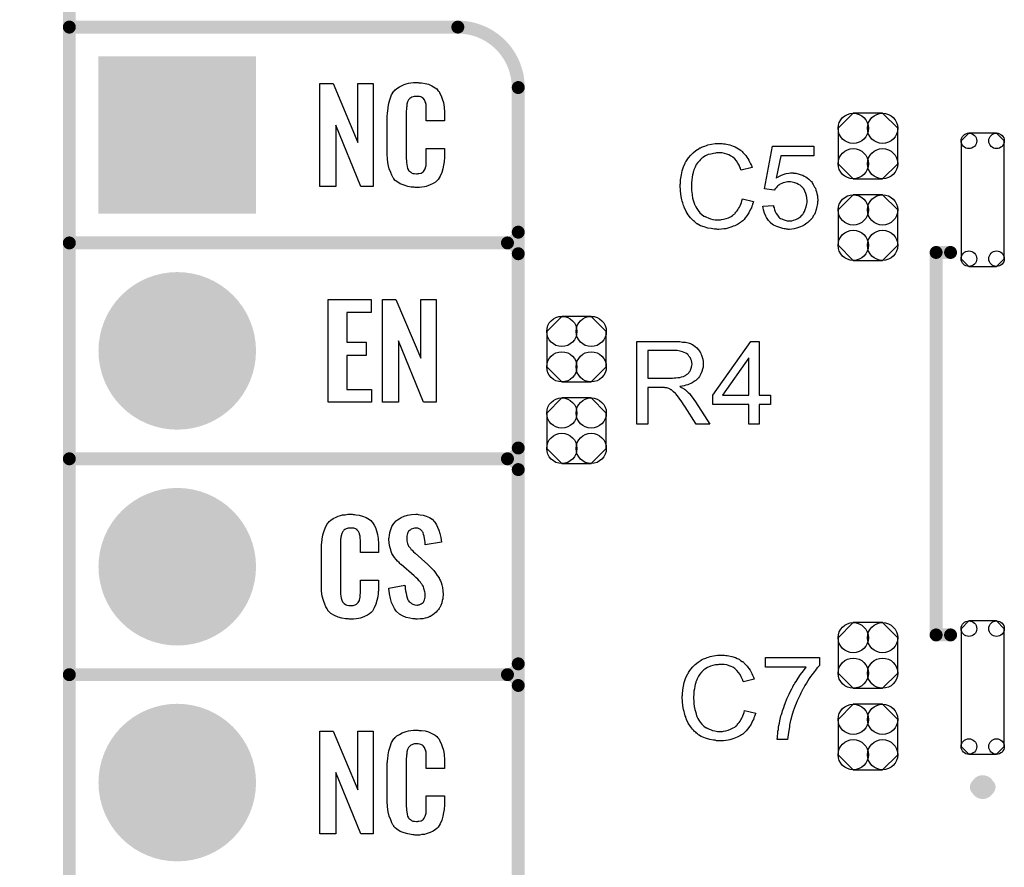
# Model space of a CAD drawing. Extents: x -0.07 to 0.95, y -0.15 to 2.1.
# Tile 5 of 15: x -0.07 to 0.38, y 0.36 to 0.75. Entities that reach past the tile are written whole.
import ezdxf

# ---------------------------------------------------------------- set-up
doc = ezdxf.new("R2010")
doc.units = 0
doc.layers.get('0').update_dxf_attribs({"linetype": 'CONTINUOUS'})
for name, color, linetype in [('gko', 6, 'CONTINUOUS'), ('gto', 2, 'CONTINUOUS'), ('gts', 1, 'CONTINUOUS')]:
    doc.layers.add(name, color=color, linetype=linetype)

# ---------------------------------------------------------------- blocks, each defined once
blk = doc.blocks.new('D10')
at = {"const_width": 0.003}
blk.add_lwpolyline([(-0.0015, 0, 1), (0.0015, 0, 1)], format="xyb", close=True, dxfattribs=at)
blk = doc.blocks.new('D93')
at = {"const_width": 0.00395}
blk.add_lwpolyline([(-0.001975, 0, 1), (0.001975, 0, 1)], format="xyb", close=True, dxfattribs=at)
blk = doc.blocks.new('D98')
blk.add_lwpolyline([(0.0068, 0.0152), (-0.0068, 0.0152), (-0.0138, 0.0082), (-0.0138, -0.0082), (-0.0068, -0.0152), (0.0068, -0.0152), (0.0138, -0.0082), (0.0138, 0.0082)], close=True)
for centre in [(-0.0068, 0.0082), (0.0068, 0.0082), (-0.0068, -0.0082), (0.0068, -0.0082)]:
    blk.add_circle(centre, 0.007)
blk = doc.blocks.new('D108')
blk.add_lwpolyline([(-0.01, 0.0273), (-0.01, -0.0273), (-0.0064, -0.0309), (0.0064, -0.0309), (0.01, -0.0273), (0.01, 0.0273), (0.0064, 0.0309), (-0.0064, 0.0309)], close=True)
for centre in [(-0.0064, 0.0273), (0.0064, 0.0273), (-0.0064, -0.0273), (0.0064, -0.0273)]:
    blk.add_circle(centre, 0.0036)
blk = doc.blocks.new('D43')
at = {"const_width": 0.0365}
blk.add_lwpolyline([(-0.01825, 0, 1), (0.01825, 0, 1)], format="xyb", close=True, dxfattribs=at)
blk = doc.blocks.new('D75')
at = {"const_width": 0.073}
blk.add_lwpolyline([(-0.0365, 0), (0.0365, 0)], dxfattribs=at)

msp = doc.modelspace()

# ---------------------------------------------------------------- linework, layer by layer
at = {"layer": 'gko', "color": 6, "const_width": 0.006}
msp.add_lwpolyline([(-0.05, -0.15), (-0.05, 2.01)], dxfattribs=at)
at = {"layer": 'gto', "color": 2}
for points, const_width in [([(-0.05, 0.75), (0.13, 0.75)], 0.006), ([(0.158, 0.722), (0.158, 0.722)], 0.006), ([(0.158, 0.722), (0.158, 0.722)], 0.006), ([(0.158, -0.022), (0.158, 0.722)], 0.006), ([(-0.05, 0.65), (0.153, 0.65)], 0.006), ([(-0.05, 0.65), (0.153, 0.65)], 0.006), ([(0.153, 0.65), (0.153, 0.65)], 0.006), ([(0.153, 0.65), (0.153, 0.65)], 0.006), ([(0.158, 0.645), (0.158, 0.645)], 0.006), ([(0.158, 0.645), (0.158, 0.645)], 0.006), ([(0.158, 0.645), (0.158, 0.645)], 0.006), ([(0.158, 0.645), (0.158, 0.645)], 0.006), ([(0.158, 0.555), (0.158, 0.645)], 0.006), ([(0.3516, 0.4684), (0.3516, 0.6456)], 0.006), ([(0.3516, 0.6456), (0.3583, 0.6456)], 0.006), ([(-0.05, 0.55), (0.153, 0.55)], 0.006), ([(-0.05, 0.55), (0.153, 0.55)], 0.006), ([(0.153, 0.55), (0.153, 0.55)], 0.006), ([(0.153, 0.55), (0.153, 0.55)], 0.006), ([(0.158, 0.545), (0.158, 0.545)], 0.006), ([(0.158, 0.545), (0.158, 0.545)], 0.006), ([(0.158, 0.545), (0.158, 0.545)], 0.006), ([(0.158, 0.545), (0.158, 0.545)], 0.006), ([(0.158, 0.455), (0.158, 0.545)], 0.006), ([(0.3516, 0.4684), (0.3583, 0.4684)], 0.006), ([(-0.05, 0.45), (0.153, 0.45)], 0.006), ([(-0.05, 0.45), (0.153, 0.45)], 0.006), ([(0.153, 0.45), (0.153, 0.45)], 0.006), ([(0.153, 0.45), (0.153, 0.45)], 0.006), ([(0.158, 0.445), (0.158, 0.445)], 0.006), ([(0.158, 0.445), (0.158, 0.445)], 0.006), ([(0.158, 0.445), (0.158, 0.445)], 0.006), ([(0.158, 0.445), (0.158, 0.445)], 0.006), ([(0.158, 0.355), (0.158, 0.445)], 0.006), ([(0.3712, 0.3979), (0.3712, 0.3979)], 0.007), ([(0.3752, 0.3979), (0.3752, 0.3979)], 0.007), ([(0.3752, 0.3979), (0.3752, 0.3979)], 0.007)]:
    msp.add_lwpolyline(points, dxfattribs=dict(at, const_width=const_width))
for points, const_width in [([(0.158, 0.722, 0.414214), (0.13, 0.75)], 0.006), ([(0.153, 0.65, 0.414214), (0.158, 0.655)], 0.006), ([(0.158, 0.645, 0.414214), (0.153, 0.65)], 0.006), ([(0.158, 0.645, 0.414214), (0.153, 0.65)], 0.006), ([(0.153, 0.55, 0.414214), (0.158, 0.555)], 0.006), ([(0.158, 0.545, 0.414214), (0.153, 0.55)], 0.006), ([(0.158, 0.545, 0.414214), (0.153, 0.55)], 0.006), ([(0.153, 0.45, 0.414214), (0.158, 0.455)], 0.006), ([(0.158, 0.445, 0.414214), (0.153, 0.45)], 0.006), ([(0.158, 0.445, 0.414214), (0.153, 0.45)], 0.006), ([(0.3752, 0.3979, 1), (0.3712, 0.3979)], 0.007), ([(0.3712, 0.3979, 1), (0.3752, 0.3979)], 0.007)]:
    msp.add_lwpolyline(points, format="xyb", dxfattribs=dict(at, const_width=const_width))
for points in [[(0.0908, 0.6762), (0.0851, 0.6762), (0.0734, 0.7046), (0.0734, 0.6762), (0.066, 0.6762), (0.066, 0.7238), (0.0722, 0.7238), (0.0837, 0.6966), (0.0837, 0.7238), (0.0908, 0.7238), (0.0908, 0.6762)], [(0.112, 0.7242), (0.1126, 0.7242), (0.1132, 0.7241), (0.1148, 0.7239), (0.1164, 0.7235), (0.118, 0.7228), (0.1195, 0.7219), (0.1203, 0.7214), (0.1208, 0.7207), (0.1209, 0.7205), (0.1213, 0.7201), (0.1217, 0.7192), (0.1223, 0.7181), (0.1228, 0.7167), (0.1233, 0.715), (0.1237, 0.7129), (0.1238, 0.7106), (0.1238, 0.7066), (0.1154, 0.7066), (0.1154, 0.7107), (0.1154, 0.7108), (0.1154, 0.7111), (0.1154, 0.7116), (0.1154, 0.7121), (0.1154, 0.7134), (0.1153, 0.7141), (0.1152, 0.7146), (0.1152, 0.7147), (0.1151, 0.7149), (0.1149, 0.7154), (0.1145, 0.7163), (0.114, 0.717), (0.1138, 0.7172), (0.1136, 0.7173), (0.1132, 0.7175), (0.1129, 0.7177), (0.1123, 0.7178), (0.1116, 0.7179), (0.1105, 0.7179), (0.1102, 0.7179), (0.1097, 0.7179), (0.1087, 0.7175), (0.1082, 0.7173), (0.1078, 0.7169), (0.1076, 0.7167), (0.1072, 0.7163), (0.1067, 0.7154), (0.1064, 0.7143), (0.1064, 0.7142), (0.1064, 0.7141), (0.1063, 0.7137), (0.1063, 0.7132), (0.1062, 0.7127), (0.1062, 0.7119), (0.1061, 0.7111), (0.1061, 0.7102), (0.1061, 0.6895), (0.1061, 0.6894), (0.1061, 0.6889), (0.1062, 0.6882), (0.1062, 0.6873), (0.1066, 0.6854), (0.1067, 0.6845), (0.1071, 0.6837), (0.1072, 0.6836), (0.1073, 0.6834), (0.1076, 0.6832), (0.108, 0.6829), (0.1085, 0.6825), (0.1092, 0.6822), (0.11, 0.6821), (0.1109, 0.682), (0.1113, 0.682), (0.1116, 0.6821), (0.112, 0.6821), (0.113, 0.6823), (0.1135, 0.6826), (0.1139, 0.6829), (0.114, 0.6829), (0.1141, 0.6831), (0.1144, 0.6835), (0.1149, 0.6844), (0.1152, 0.6854), (0.1152, 0.6855), (0.1153, 0.6857), (0.1153, 0.686), (0.1154, 0.6865), (0.1154, 0.687), (0.1154, 0.6878), (0.1154, 0.6886), (0.1154, 0.6895), (0.1154, 0.6938), (0.1238, 0.6938), (0.1238, 0.69), (0.1238, 0.6899), (0.1238, 0.6897), (0.1238, 0.6894), (0.1238, 0.6889), (0.1237, 0.6883), (0.1236, 0.6876), (0.1234, 0.6861), (0.123, 0.6844), (0.1226, 0.6826), (0.1218, 0.6809), (0.1209, 0.6794), (0.1208, 0.6792), (0.1203, 0.6788), (0.1196, 0.6782), (0.1186, 0.6775), (0.1172, 0.6769), (0.1154, 0.6762), (0.1145, 0.676), (0.1134, 0.6759), (0.1122, 0.6757), (0.1102, 0.6757), (0.1097, 0.6758), (0.1091, 0.6758), (0.1084, 0.6759), (0.1068, 0.6762), (0.1051, 0.6767), (0.1033, 0.6774), (0.1018, 0.6784), (0.101, 0.679), (0.1004, 0.6797), (0.1004, 0.6798), (0.1003, 0.6799), (0.1001, 0.6802), (0.0999, 0.6805), (0.0994, 0.6814), (0.0989, 0.6827), (0.0982, 0.6844), (0.0978, 0.6864), (0.0974, 0.6887), (0.0973, 0.6914), (0.0973, 0.7083), (0.0973, 0.7084), (0.0973, 0.7087), (0.0973, 0.7091), (0.0974, 0.7096), (0.0974, 0.7103), (0.0975, 0.711), (0.0977, 0.7128), (0.0981, 0.7147), (0.0986, 0.7167), (0.0993, 0.7186), (0.1004, 0.7203), (0.1004, 0.7204), (0.1006, 0.7204), (0.1009, 0.7209), (0.1018, 0.7216), (0.1029, 0.7223), (0.1042, 0.723), (0.1052, 0.7234), (0.1061, 0.7237), (0.1071, 0.724), (0.1083, 0.7241), (0.1095, 0.7243), (0.1116, 0.7243), (0.112, 0.7242)], [(0.252, 0.696), (0.2525, 0.696), (0.2531, 0.6959), (0.2538, 0.6959), (0.2545, 0.6957), (0.256, 0.6954), (0.2576, 0.6949), (0.2585, 0.6945), (0.2593, 0.6941), (0.26, 0.6936), (0.2608, 0.6931), (0.2609, 0.6931), (0.261, 0.693), (0.2612, 0.6929), (0.2615, 0.6926), (0.2617, 0.6923), (0.2621, 0.6919), (0.2625, 0.6915), (0.263, 0.691), (0.2634, 0.6905), (0.2639, 0.6898), (0.2644, 0.6891), (0.2648, 0.6884), (0.2652, 0.6876), (0.2656, 0.6867), (0.266, 0.6859), (0.2663, 0.6849), (0.2613, 0.6837), (0.2613, 0.6838), (0.2612, 0.6839), (0.2611, 0.6841), (0.261, 0.6844), (0.2609, 0.6847), (0.2607, 0.6851), (0.2603, 0.686), (0.2598, 0.687), (0.2591, 0.688), (0.2583, 0.689), (0.2574, 0.6898), (0.2573, 0.6899), (0.2569, 0.6901), (0.2564, 0.6904), (0.2556, 0.6908), (0.2547, 0.6911), (0.2536, 0.6915), (0.2524, 0.6917), (0.251, 0.6917), (0.2505, 0.6917), (0.2503, 0.6917), (0.2499, 0.6917), (0.2494, 0.6916), (0.2484, 0.6915), (0.2472, 0.6912), (0.246, 0.6909), (0.2447, 0.6903), (0.2435, 0.6896), (0.2435, 0.6896), (0.2434, 0.6895), (0.243, 0.6892), (0.2425, 0.6887), (0.2419, 0.6881), (0.2412, 0.6872), (0.2405, 0.6863), (0.2399, 0.6851), (0.2394, 0.6839), (0.2394, 0.6838), (0.2393, 0.6837), (0.2393, 0.6835), (0.2392, 0.6833), (0.2391, 0.6829), (0.239, 0.6825), (0.2388, 0.6816), (0.2386, 0.6805), (0.2384, 0.6793), (0.2383, 0.6779), (0.2382, 0.6765), (0.2382, 0.6764), (0.2382, 0.6763), (0.2382, 0.676), (0.2382, 0.6756), (0.2383, 0.6753), (0.2383, 0.6748), (0.2383, 0.6742), (0.2384, 0.6736), (0.2386, 0.6723), (0.2388, 0.6708), (0.2392, 0.6694), (0.2396, 0.6679), (0.2396, 0.6679), (0.2397, 0.6678), (0.2398, 0.6676), (0.2399, 0.6673), (0.2402, 0.6667), (0.2407, 0.6659), (0.2413, 0.665), (0.2421, 0.664), (0.243, 0.6632), (0.244, 0.6624), (0.2441, 0.6624), (0.2442, 0.6624), (0.2444, 0.6623), (0.2446, 0.6622), (0.2449, 0.6621), (0.2452, 0.6619), (0.246, 0.6616), (0.247, 0.6612), (0.2481, 0.6609), (0.2493, 0.6607), (0.2506, 0.6607), (0.251, 0.6607), (0.2513, 0.6607), (0.2517, 0.6607), (0.2521, 0.6608), (0.2531, 0.661), (0.2543, 0.6613), (0.2554, 0.6617), (0.2566, 0.6623), (0.2573, 0.6627), (0.2578, 0.6631), (0.2579, 0.6632), (0.2579, 0.6632), (0.2581, 0.6634), (0.2583, 0.6635), (0.2585, 0.6638), (0.2588, 0.6642), (0.2591, 0.6645), (0.2594, 0.6649), (0.2598, 0.6654), (0.2601, 0.666), (0.2605, 0.6665), (0.2608, 0.6672), (0.2611, 0.6679), (0.2614, 0.6687), (0.2616, 0.6695), (0.2619, 0.6704), (0.267, 0.6692), (0.267, 0.6691), (0.2669, 0.6689), (0.2668, 0.6685), (0.2666, 0.6681), (0.2665, 0.6676), (0.2662, 0.667), (0.266, 0.6663), (0.2656, 0.6656), (0.2649, 0.664), (0.2639, 0.6625), (0.2632, 0.6617), (0.2626, 0.6609), (0.262, 0.6603), (0.2612, 0.6596), (0.2611, 0.6596), (0.261, 0.6594), (0.2607, 0.6593), (0.2605, 0.6591), (0.26, 0.6588), (0.2596, 0.6586), (0.259, 0.6583), (0.2584, 0.658), (0.2576, 0.6577), (0.2569, 0.6574), (0.256, 0.6571), (0.2551, 0.6568), (0.2542, 0.6566), (0.2532, 0.6565), (0.2521, 0.6564), (0.251, 0.6563), (0.2504, 0.6563), (0.25, 0.6564), (0.2495, 0.6564), (0.2489, 0.6564), (0.2482, 0.6566), (0.2474, 0.6567), (0.2458, 0.6569), (0.2442, 0.6574), (0.2425, 0.658), (0.2417, 0.6584), (0.2409, 0.6588), (0.2409, 0.6589), (0.2408, 0.6589), (0.2405, 0.6591), (0.2403, 0.6593), (0.24, 0.6596), (0.2396, 0.6599), (0.2392, 0.6603), (0.2387, 0.6607), (0.2383, 0.6612), (0.2378, 0.6617), (0.2368, 0.663), (0.2358, 0.6645), (0.235, 0.6662), (0.235, 0.6662), (0.2349, 0.6664), (0.2348, 0.6667), (0.2347, 0.667), (0.2346, 0.6674), (0.2344, 0.668), (0.2342, 0.6686), (0.234, 0.6693), (0.2338, 0.67), (0.2336, 0.6708), (0.2333, 0.6725), (0.2331, 0.6745), (0.233, 0.6765), (0.233, 0.6765), (0.233, 0.6768), (0.233, 0.6771), (0.2331, 0.6775), (0.2331, 0.678), (0.2331, 0.6786), (0.2332, 0.6793), (0.2333, 0.68), (0.2336, 0.6816), (0.2339, 0.6834), (0.2345, 0.6852), (0.2353, 0.6869), (0.2353, 0.687), (0.2354, 0.6871), (0.2355, 0.6874), (0.2357, 0.6876), (0.2359, 0.688), (0.2362, 0.6885), (0.2369, 0.6895), (0.2379, 0.6906), (0.239, 0.6917), (0.2403, 0.6928), (0.2418, 0.6937), (0.2418, 0.6938), (0.242, 0.6939), (0.2422, 0.694), (0.2425, 0.6941), (0.2429, 0.6943), (0.2434, 0.6945), (0.2439, 0.6947), (0.2445, 0.6949), (0.2452, 0.6951), (0.2459, 0.6954), (0.2475, 0.6957), (0.2493, 0.696), (0.2511, 0.6961), (0.2516, 0.6961), (0.252, 0.696)], [(0.2949, 0.6904), (0.2796, 0.6904), (0.2775, 0.68), (0.2776, 0.6801), (0.2777, 0.6801), (0.2778, 0.6803), (0.2781, 0.6804), (0.2785, 0.6806), (0.2788, 0.6808), (0.2797, 0.6813), (0.2808, 0.6817), (0.2821, 0.6821), (0.2834, 0.6824), (0.2841, 0.6825), (0.2853, 0.6825), (0.2856, 0.6824), (0.2861, 0.6824), (0.2866, 0.6823), (0.2871, 0.6822), (0.2877, 0.682), (0.2891, 0.6816), (0.2898, 0.6814), (0.2905, 0.681), (0.2912, 0.6806), (0.2919, 0.6801), (0.2926, 0.6796), (0.2933, 0.679), (0.2933, 0.6789), (0.2934, 0.6788), (0.2936, 0.6786), (0.2938, 0.6784), (0.2941, 0.678), (0.2944, 0.6776), (0.2947, 0.6771), (0.295, 0.6765), (0.2953, 0.6759), (0.2957, 0.6753), (0.2959, 0.6745), (0.2962, 0.6737), (0.2964, 0.6729), (0.2966, 0.6719), (0.2967, 0.671), (0.2968, 0.67), (0.2968, 0.6699), (0.2968, 0.6698), (0.2968, 0.6695), (0.2967, 0.6691), (0.2967, 0.6687), (0.2966, 0.6682), (0.2965, 0.6675), (0.2964, 0.6669), (0.296, 0.6655), (0.2955, 0.664), (0.2952, 0.6632), (0.2947, 0.6625), (0.2943, 0.6617), (0.2937, 0.661), (0.2937, 0.6609), (0.2936, 0.6608), (0.2933, 0.6606), (0.2931, 0.6603), (0.2927, 0.6599), (0.2922, 0.6595), (0.2917, 0.6591), (0.2911, 0.6587), (0.2904, 0.6582), (0.2896, 0.6578), (0.2888, 0.6574), (0.2879, 0.6571), (0.2869, 0.6568), (0.2859, 0.6566), (0.2848, 0.6564), (0.2836, 0.6563), (0.2831, 0.6563), (0.2827, 0.6564), (0.2823, 0.6564), (0.2818, 0.6565), (0.2812, 0.6566), (0.2806, 0.6567), (0.2792, 0.6571), (0.2778, 0.6576), (0.2771, 0.6579), (0.2763, 0.6583), (0.2757, 0.6587), (0.275, 0.6592), (0.275, 0.6593), (0.2748, 0.6593), (0.2747, 0.6596), (0.2745, 0.6598), (0.2742, 0.6601), (0.274, 0.6604), (0.2736, 0.6608), (0.2733, 0.6613), (0.273, 0.6618), (0.2727, 0.6624), (0.2721, 0.6638), (0.2716, 0.6653), (0.2714, 0.6662), (0.2713, 0.667), (0.2762, 0.6674), (0.2762, 0.6674), (0.2762, 0.6673), (0.2763, 0.6671), (0.2763, 0.6668), (0.2765, 0.6662), (0.2767, 0.6654), (0.2771, 0.6645), (0.2775, 0.6636), (0.2781, 0.6628), (0.2787, 0.662), (0.2788, 0.6619), (0.2791, 0.6617), (0.2795, 0.6614), (0.2801, 0.6611), (0.2808, 0.6608), (0.2816, 0.6605), (0.2826, 0.6603), (0.2836, 0.6602), (0.2839, 0.6602), (0.2842, 0.6603), (0.2848, 0.6603), (0.2856, 0.6606), (0.2866, 0.6608), (0.2875, 0.6613), (0.2885, 0.6619), (0.2889, 0.6623), (0.2894, 0.6628), (0.2894, 0.6628), (0.2895, 0.6629), (0.2896, 0.663), (0.2898, 0.6632), (0.2902, 0.6638), (0.2906, 0.6646), (0.291, 0.6655), (0.2914, 0.6667), (0.2917, 0.6681), (0.2918, 0.6688), (0.2918, 0.6696), (0.2918, 0.6697), (0.2918, 0.6698), (0.2918, 0.67), (0.2917, 0.6703), (0.2917, 0.6706), (0.2917, 0.671), (0.2915, 0.6719), (0.2912, 0.6729), (0.2908, 0.674), (0.2903, 0.675), (0.2895, 0.6759), (0.2895, 0.676), (0.2894, 0.676), (0.2891, 0.6763), (0.2886, 0.6767), (0.2879, 0.6771), (0.2871, 0.6775), (0.2861, 0.6779), (0.2849, 0.6782), (0.2842, 0.6783), (0.2832, 0.6783), (0.2827, 0.6783), (0.2822, 0.6782), (0.2815, 0.678), (0.2808, 0.6779), (0.2801, 0.6776), (0.2794, 0.6773), (0.2793, 0.6772), (0.2791, 0.6771), (0.2788, 0.6768), (0.2783, 0.6765), (0.2779, 0.6761), (0.2775, 0.6756), (0.277, 0.6751), (0.2766, 0.6745), (0.2721, 0.6751), (0.2758, 0.6949), (0.2949, 0.6949), (0.2949, 0.6904)], [(0.0899, 0.6177), (0.0786, 0.6177), (0.0786, 0.604), (0.0875, 0.604), (0.0875, 0.5979), (0.0786, 0.5979), (0.0786, 0.5821), (0.09, 0.5821), (0.09, 0.5762), (0.0699, 0.5762), (0.0699, 0.6238), (0.0899, 0.6238), (0.0899, 0.6177)], [(0.1199, 0.5762), (0.1141, 0.5762), (0.1025, 0.6046), (0.1025, 0.5762), (0.0951, 0.5762), (0.0951, 0.6238), (0.1012, 0.6238), (0.1128, 0.5966), (0.1128, 0.6238), (0.1199, 0.6238), (0.1199, 0.5762)], [(0.2313, 0.6044), (0.2318, 0.6044), (0.2329, 0.6043), (0.2341, 0.6041), (0.2355, 0.604), (0.2367, 0.6037), (0.2373, 0.6035), (0.2378, 0.6034), (0.2379, 0.6034), (0.2379, 0.6033), (0.2383, 0.6031), (0.2388, 0.6029), (0.2394, 0.6025), (0.24, 0.602), (0.2407, 0.6014), (0.2414, 0.6006), (0.2421, 0.5997), (0.2421, 0.5996), (0.2421, 0.5996), (0.2424, 0.5992), (0.2426, 0.5987), (0.2429, 0.598), (0.2432, 0.5971), (0.2435, 0.5961), (0.2436, 0.5951), (0.2437, 0.5939), (0.2437, 0.5939), (0.2437, 0.5938), (0.2437, 0.5935), (0.2436, 0.5932), (0.2436, 0.5929), (0.2436, 0.5925), (0.2434, 0.5915), (0.243, 0.5904), (0.2426, 0.5893), (0.2419, 0.5881), (0.2415, 0.5875), (0.241, 0.587), (0.241, 0.5869), (0.2409, 0.5869), (0.2407, 0.5867), (0.2405, 0.5865), (0.2403, 0.5863), (0.2399, 0.5861), (0.2395, 0.5858), (0.239, 0.5855), (0.2385, 0.5852), (0.2379, 0.5849), (0.2372, 0.5846), (0.2365, 0.5843), (0.2356, 0.5841), (0.2348, 0.5838), (0.2339, 0.5836), (0.2329, 0.5835), (0.233, 0.5834), (0.2332, 0.5833), (0.2335, 0.5831), (0.234, 0.5829), (0.235, 0.5823), (0.2355, 0.5819), (0.2359, 0.5815), (0.236, 0.5814), (0.2363, 0.5812), (0.2368, 0.5807), (0.2373, 0.5802), (0.2379, 0.5794), (0.2386, 0.5785), (0.2394, 0.5775), (0.2401, 0.5764), (0.2467, 0.566), (0.2404, 0.566), (0.2354, 0.574), (0.2354, 0.574), (0.2353, 0.5742), (0.2351, 0.5743), (0.235, 0.5745), (0.2346, 0.5752), (0.2341, 0.5759), (0.2335, 0.5768), (0.2329, 0.5777), (0.2323, 0.5785), (0.2317, 0.5793), (0.2316, 0.5793), (0.2315, 0.5795), (0.2312, 0.5799), (0.2308, 0.5803), (0.23, 0.5811), (0.2295, 0.5815), (0.2291, 0.5818), (0.229, 0.5819), (0.2289, 0.5819), (0.2287, 0.582), (0.2284, 0.5822), (0.228, 0.5824), (0.2277, 0.5825), (0.2268, 0.5828), (0.2267, 0.5828), (0.2266, 0.5829), (0.2264, 0.5829), (0.2261, 0.5829), (0.2257, 0.583), (0.2253, 0.583), (0.2247, 0.583), (0.2181, 0.583), (0.2181, 0.566), (0.213, 0.566), (0.213, 0.6044), (0.2308, 0.6044), (0.2313, 0.6044)], [(0.2696, 0.5795), (0.2748, 0.5795), (0.2748, 0.5752), (0.2696, 0.5752), (0.2696, 0.566), (0.2648, 0.566), (0.2648, 0.5752), (0.2481, 0.5752), (0.2481, 0.5795), (0.2657, 0.6044), (0.2696, 0.6044), (0.2696, 0.5795)], [(0.2302, 0.6001), (0.2181, 0.6001), (0.2181, 0.5874), (0.2295, 0.5874), (0.2302, 0.5875), (0.231, 0.5875), (0.2319, 0.5876), (0.2328, 0.5877), (0.2336, 0.5879), (0.2344, 0.5881), (0.2345, 0.5881), (0.2348, 0.5883), (0.2351, 0.5884), (0.2355, 0.5886), (0.236, 0.589), (0.2365, 0.5894), (0.237, 0.5899), (0.2374, 0.5904), (0.2375, 0.5905), (0.2376, 0.5907), (0.2378, 0.591), (0.238, 0.5915), (0.2381, 0.592), (0.2383, 0.5925), (0.2384, 0.5932), (0.2385, 0.5939), (0.2385, 0.5939), (0.2385, 0.594), (0.2384, 0.5943), (0.2384, 0.5948), (0.2383, 0.5955), (0.238, 0.5961), (0.2376, 0.5969), (0.2371, 0.5976), (0.2365, 0.5984), (0.2364, 0.5984), (0.2361, 0.5986), (0.2356, 0.5989), (0.2349, 0.5992), (0.2341, 0.5996), (0.233, 0.5999), (0.2317, 0.6001), (0.2302, 0.6001)], [(0.2648, 0.5967), (0.2527, 0.5795), (0.2648, 0.5795), (0.2648, 0.5967)], [(0.0815, 0.5242), (0.0821, 0.5242), (0.0827, 0.5241), (0.0843, 0.5239), (0.0858, 0.5235), (0.0875, 0.5228), (0.089, 0.5219), (0.0897, 0.5214), (0.0903, 0.5207), (0.0904, 0.5205), (0.0907, 0.5201), (0.0912, 0.5192), (0.0918, 0.5181), (0.0923, 0.5167), (0.0928, 0.515), (0.0931, 0.513), (0.0932, 0.5106), (0.0932, 0.5066), (0.0849, 0.5066), (0.0849, 0.5107), (0.0849, 0.5108), (0.0849, 0.5111), (0.0849, 0.5116), (0.0849, 0.5121), (0.0848, 0.5134), (0.0847, 0.5141), (0.0846, 0.5146), (0.0846, 0.5147), (0.0845, 0.5149), (0.0844, 0.5154), (0.084, 0.5163), (0.0834, 0.517), (0.0833, 0.5172), (0.0831, 0.5173), (0.0827, 0.5175), (0.0823, 0.5177), (0.0818, 0.5178), (0.0811, 0.5179), (0.08, 0.5179), (0.0796, 0.5179), (0.0792, 0.5179), (0.0782, 0.5175), (0.0777, 0.5173), (0.0772, 0.5169), (0.0771, 0.5167), (0.0767, 0.5163), (0.0762, 0.5154), (0.0759, 0.5143), (0.0759, 0.5142), (0.0759, 0.5141), (0.0758, 0.5137), (0.0758, 0.5132), (0.0757, 0.5127), (0.0757, 0.5119), (0.0756, 0.5111), (0.0756, 0.5102), (0.0756, 0.4895), (0.0756, 0.4894), (0.0756, 0.4889), (0.0757, 0.4882), (0.0757, 0.4873), (0.076, 0.4854), (0.0762, 0.4845), (0.0766, 0.4837), (0.0767, 0.4836), (0.0768, 0.4834), (0.0771, 0.4832), (0.0774, 0.4829), (0.078, 0.4825), (0.0786, 0.4822), (0.0795, 0.4821), (0.0804, 0.482), (0.0808, 0.482), (0.0811, 0.4821), (0.0815, 0.4821), (0.0825, 0.4823), (0.083, 0.4826), (0.0833, 0.4829), (0.0834, 0.4829), (0.0835, 0.4831), (0.0839, 0.4835), (0.0844, 0.4844), (0.0846, 0.4854), (0.0846, 0.4855), (0.0847, 0.4857), (0.0847, 0.486), (0.0848, 0.4865), (0.0848, 0.487), (0.0849, 0.4878), (0.0849, 0.4886), (0.0849, 0.4895), (0.0849, 0.4938), (0.0932, 0.4938), (0.0932, 0.49), (0.0932, 0.4899), (0.0932, 0.4897), (0.0932, 0.4894), (0.0932, 0.4889), (0.0931, 0.4883), (0.0931, 0.4876), (0.0929, 0.4861), (0.0925, 0.4844), (0.092, 0.4826), (0.0913, 0.4809), (0.0904, 0.4794), (0.0903, 0.4792), (0.0898, 0.4788), (0.0891, 0.4782), (0.0881, 0.4775), (0.0867, 0.4769), (0.0849, 0.4762), (0.084, 0.476), (0.0829, 0.4759), (0.0817, 0.4757), (0.0796, 0.4757), (0.0792, 0.4758), (0.0785, 0.4758), (0.0779, 0.4759), (0.0763, 0.4762), (0.0746, 0.4767), (0.0728, 0.4774), (0.0712, 0.4784), (0.0705, 0.479), (0.0698, 0.4797), (0.0698, 0.4798), (0.0697, 0.4799), (0.0696, 0.4802), (0.0694, 0.4805), (0.0689, 0.4814), (0.0684, 0.4827), (0.0677, 0.4844), (0.0672, 0.4864), (0.0669, 0.4887), (0.0668, 0.4914), (0.0668, 0.5083), (0.0668, 0.5084), (0.0668, 0.5087), (0.0668, 0.5091), (0.0669, 0.5096), (0.0669, 0.5103), (0.067, 0.511), (0.0672, 0.5128), (0.0675, 0.5147), (0.0681, 0.5167), (0.0688, 0.5186), (0.0698, 0.5203), (0.0698, 0.5203), (0.07, 0.5204), (0.0704, 0.5209), (0.0712, 0.5216), (0.0723, 0.5223), (0.0737, 0.523), (0.0746, 0.5234), (0.0756, 0.5237), (0.0766, 0.524), (0.0778, 0.5241), (0.079, 0.5243), (0.081, 0.5243), (0.0815, 0.5242)], [(0.1116, 0.5242), (0.1126, 0.5241), (0.114, 0.5239), (0.1154, 0.5235), (0.1168, 0.5228), (0.1181, 0.522), (0.1192, 0.5208), (0.1193, 0.5206), (0.1197, 0.5202), (0.1201, 0.5194), (0.1206, 0.5183), (0.1212, 0.5169), (0.1217, 0.5154), (0.1221, 0.5135), (0.1224, 0.5114), (0.1149, 0.5101), (0.1149, 0.5103), (0.1149, 0.5107), (0.1148, 0.5114), (0.1147, 0.5122), (0.1144, 0.5141), (0.1141, 0.515), (0.1139, 0.5158), (0.1139, 0.5159), (0.1137, 0.5161), (0.1135, 0.5165), (0.1131, 0.5168), (0.1127, 0.5172), (0.1121, 0.5176), (0.1114, 0.5178), (0.1105, 0.5179), (0.1103, 0.5179), (0.1099, 0.5178), (0.1094, 0.5177), (0.1084, 0.5174), (0.1079, 0.517), (0.1074, 0.5167), (0.1074, 0.5166), (0.1072, 0.5165), (0.107, 0.5162), (0.1068, 0.5158), (0.1067, 0.5154), (0.1065, 0.5148), (0.1064, 0.5142), (0.1063, 0.5134), (0.1063, 0.5133), (0.1063, 0.513), (0.1064, 0.5126), (0.1064, 0.512), (0.1067, 0.5108), (0.1072, 0.5095), (0.1073, 0.5094), (0.1074, 0.5092), (0.1076, 0.509), (0.108, 0.5086), (0.1083, 0.508), (0.1089, 0.5076), (0.1094, 0.5069), (0.1102, 0.5063), (0.1161, 0.501), (0.1163, 0.5009), (0.1166, 0.5005), (0.1172, 0.4999), (0.118, 0.4992), (0.1189, 0.4982), (0.1197, 0.4971), (0.1205, 0.496), (0.1213, 0.4948), (0.1214, 0.4946), (0.1215, 0.4943), (0.1219, 0.4935), (0.1223, 0.4927), (0.1226, 0.4916), (0.1229, 0.4903), (0.1231, 0.4888), (0.1232, 0.4872), (0.1232, 0.487), (0.1232, 0.4867), (0.1231, 0.486), (0.123, 0.4852), (0.1228, 0.4843), (0.1226, 0.4833), (0.1222, 0.4821), (0.1216, 0.4811), (0.1215, 0.481), (0.1214, 0.4807), (0.121, 0.4802), (0.1205, 0.4796), (0.12, 0.479), (0.1192, 0.4784), (0.1184, 0.4777), (0.1175, 0.4771), (0.1174, 0.477), (0.117, 0.4769), (0.1165, 0.4766), (0.1157, 0.4764), (0.1148, 0.4761), (0.1138, 0.4759), (0.1126, 0.4758), (0.1113, 0.4757), (0.1106, 0.4757), (0.1103, 0.4758), (0.1097, 0.4758), (0.1091, 0.4759), (0.1077, 0.4761), (0.1061, 0.4765), (0.1044, 0.4772), (0.103, 0.478), (0.1016, 0.4792), (0.1015, 0.4794), (0.1011, 0.4798), (0.1006, 0.4807), (0.1, 0.4819), (0.0993, 0.4834), (0.0988, 0.4853), (0.0983, 0.4875), (0.0981, 0.49), (0.1055, 0.4915), (0.1055, 0.4914), (0.1055, 0.4913), (0.1056, 0.4908), (0.1056, 0.4899), (0.1058, 0.4889), (0.106, 0.4878), (0.1062, 0.4867), (0.1066, 0.4856), (0.1069, 0.4846), (0.107, 0.4845), (0.1072, 0.4842), (0.1075, 0.4838), (0.108, 0.4834), (0.1085, 0.483), (0.1092, 0.4826), (0.1101, 0.4823), (0.111, 0.4822), (0.1113, 0.4822), (0.1116, 0.4823), (0.1121, 0.4824), (0.113, 0.4828), (0.1135, 0.4831), (0.1139, 0.4834), (0.114, 0.4835), (0.1141, 0.4836), (0.1142, 0.4839), (0.1144, 0.4843), (0.1146, 0.4847), (0.1147, 0.4853), (0.1149, 0.4859), (0.1149, 0.4867), (0.1149, 0.4868), (0.1149, 0.4871), (0.1148, 0.4877), (0.1147, 0.4883), (0.1143, 0.4899), (0.1141, 0.4908), (0.1136, 0.4915), (0.1135, 0.4916), (0.1134, 0.4919), (0.113, 0.4922), (0.1127, 0.4928), (0.1121, 0.4934), (0.1115, 0.4942), (0.1106, 0.495), (0.1097, 0.4958), (0.1037, 0.501), (0.1036, 0.5011), (0.1032, 0.5015), (0.1028, 0.5019), (0.1021, 0.5026), (0.1015, 0.5033), (0.1007, 0.5043), (0.1001, 0.5052), (0.0995, 0.5061), (0.0994, 0.5062), (0.0993, 0.5066), (0.0991, 0.5071), (0.0989, 0.5079), (0.0986, 0.5088), (0.0983, 0.5099), (0.0982, 0.5112), (0.0981, 0.5126), (0.0981, 0.5127), (0.0981, 0.5129), (0.0981, 0.5131), (0.0982, 0.5135), (0.0983, 0.5145), (0.0985, 0.5158), (0.099, 0.5172), (0.0995, 0.5186), (0.1003, 0.5201), (0.1014, 0.5213), (0.1016, 0.5214), (0.102, 0.5217), (0.1028, 0.5222), (0.1038, 0.5228), (0.1051, 0.5234), (0.1067, 0.5239), (0.1085, 0.5242), (0.1105, 0.5243), (0.1111, 0.5243), (0.1116, 0.5242)], [(0.253, 0.459), (0.2535, 0.459), (0.2541, 0.4589), (0.2548, 0.4588), (0.2555, 0.4587), (0.257, 0.4584), (0.2586, 0.4579), (0.2595, 0.4575), (0.2603, 0.4571), (0.261, 0.4566), (0.2618, 0.4561), (0.2619, 0.4561), (0.262, 0.456), (0.2622, 0.4559), (0.2625, 0.4556), (0.2627, 0.4553), (0.2631, 0.4549), (0.2635, 0.4545), (0.264, 0.454), (0.2644, 0.4535), (0.2649, 0.4528), (0.2654, 0.4521), (0.2658, 0.4514), (0.2662, 0.4506), (0.2666, 0.4497), (0.267, 0.4489), (0.2673, 0.4479), (0.2623, 0.4467), (0.2623, 0.4468), (0.2623, 0.4469), (0.2621, 0.4471), (0.262, 0.4474), (0.2619, 0.4477), (0.2618, 0.4481), (0.2613, 0.449), (0.2608, 0.45), (0.2601, 0.451), (0.2593, 0.452), (0.2584, 0.4528), (0.2583, 0.4529), (0.2579, 0.4531), (0.2574, 0.4534), (0.2566, 0.4538), (0.2557, 0.4541), (0.2546, 0.4545), (0.2534, 0.4547), (0.252, 0.4547), (0.2515, 0.4547), (0.2513, 0.4547), (0.2509, 0.4547), (0.2504, 0.4546), (0.2494, 0.4545), (0.2482, 0.4542), (0.247, 0.4539), (0.2457, 0.4533), (0.2445, 0.4526), (0.2445, 0.4526), (0.2444, 0.4525), (0.244, 0.4522), (0.2435, 0.4517), (0.2429, 0.4511), (0.2422, 0.4502), (0.2415, 0.4493), (0.2409, 0.4481), (0.2404, 0.4469), (0.2404, 0.4468), (0.2403, 0.4467), (0.2403, 0.4465), (0.2402, 0.4463), (0.2401, 0.4459), (0.24, 0.4455), (0.2398, 0.4446), (0.2396, 0.4435), (0.2394, 0.4423), (0.2393, 0.4409), (0.2392, 0.4395), (0.2392, 0.4394), (0.2392, 0.4393), (0.2392, 0.439), (0.2392, 0.4386), (0.2393, 0.4383), (0.2393, 0.4378), (0.2393, 0.4372), (0.2394, 0.4366), (0.2395, 0.4353), (0.2398, 0.4338), (0.2402, 0.4324), (0.2406, 0.4309), (0.2406, 0.4309), (0.2407, 0.4308), (0.2408, 0.4306), (0.2409, 0.4303), (0.2412, 0.4297), (0.2417, 0.4289), (0.2423, 0.428), (0.2431, 0.427), (0.244, 0.4262), (0.245, 0.4254), (0.2451, 0.4254), (0.2452, 0.4254), (0.2454, 0.4253), (0.2456, 0.4252), (0.2459, 0.425), (0.2462, 0.4249), (0.247, 0.4246), (0.248, 0.4242), (0.2491, 0.4239), (0.2503, 0.4237), (0.2516, 0.4237), (0.252, 0.4237), (0.2523, 0.4237), (0.2527, 0.4237), (0.2531, 0.4238), (0.2541, 0.424), (0.2553, 0.4243), (0.2564, 0.4247), (0.2576, 0.4253), (0.2583, 0.4257), (0.2588, 0.4261), (0.2589, 0.4262), (0.2589, 0.4262), (0.2591, 0.4264), (0.2593, 0.4265), (0.2595, 0.4268), (0.2598, 0.4272), (0.2601, 0.4275), (0.2604, 0.4279), (0.2608, 0.4284), (0.2611, 0.429), (0.2615, 0.4295), (0.2618, 0.4302), (0.2621, 0.4309), (0.2624, 0.4317), (0.2626, 0.4325), (0.2629, 0.4334), (0.268, 0.4322), (0.268, 0.4321), (0.2679, 0.4319), (0.2678, 0.4315), (0.2676, 0.4311), (0.2675, 0.4306), (0.2672, 0.43), (0.267, 0.4293), (0.2666, 0.4286), (0.2659, 0.427), (0.2649, 0.4255), (0.2642, 0.4247), (0.2636, 0.4239), (0.263, 0.4233), (0.2622, 0.4226), (0.2621, 0.4226), (0.262, 0.4224), (0.2618, 0.4223), (0.2615, 0.4221), (0.261, 0.4218), (0.2606, 0.4216), (0.26, 0.4213), (0.2594, 0.421), (0.2586, 0.4207), (0.2579, 0.4204), (0.257, 0.4201), (0.2561, 0.4198), (0.2552, 0.4196), (0.2542, 0.4195), (0.2531, 0.4194), (0.252, 0.4193), (0.2514, 0.4193), (0.251, 0.4194), (0.2505, 0.4194), (0.2499, 0.4194), (0.2492, 0.4196), (0.2484, 0.4197), (0.2468, 0.4199), (0.2452, 0.4204), (0.2435, 0.421), (0.2427, 0.4214), (0.2419, 0.4218), (0.2419, 0.4219), (0.2418, 0.4219), (0.2415, 0.4221), (0.2413, 0.4223), (0.241, 0.4226), (0.2406, 0.4229), (0.2402, 0.4233), (0.2397, 0.4237), (0.2393, 0.4242), (0.2388, 0.4247), (0.2378, 0.426), (0.2368, 0.4275), (0.236, 0.4292), (0.236, 0.4292), (0.2359, 0.4294), (0.2358, 0.4297), (0.2357, 0.43), (0.2356, 0.4304), (0.2354, 0.431), (0.2352, 0.4316), (0.235, 0.4323), (0.2348, 0.433), (0.2346, 0.4338), (0.2343, 0.4355), (0.2341, 0.4375), (0.234, 0.4395), (0.234, 0.4395), (0.234, 0.4398), (0.234, 0.4401), (0.2341, 0.4405), (0.2341, 0.441), (0.2341, 0.4416), (0.2342, 0.4423), (0.2343, 0.443), (0.2346, 0.4446), (0.2349, 0.4464), (0.2355, 0.4482), (0.2363, 0.4499), (0.2363, 0.45), (0.2364, 0.4501), (0.2365, 0.4504), (0.2367, 0.4506), (0.2369, 0.451), (0.2372, 0.4515), (0.2379, 0.4525), (0.2389, 0.4536), (0.24, 0.4547), (0.2413, 0.4558), (0.2428, 0.4567), (0.2428, 0.4568), (0.243, 0.4569), (0.2432, 0.457), (0.2435, 0.4571), (0.2439, 0.4573), (0.2444, 0.4575), (0.2449, 0.4577), (0.2455, 0.4579), (0.2462, 0.4581), (0.2469, 0.4584), (0.2485, 0.4587), (0.2503, 0.459), (0.2521, 0.4591), (0.2526, 0.4591), (0.253, 0.459)], [(0.2975, 0.4542), (0.2974, 0.4541), (0.2973, 0.454), (0.2971, 0.4538), (0.2969, 0.4535), (0.2965, 0.4531), (0.2961, 0.4526), (0.2957, 0.4521), (0.2952, 0.4514), (0.2947, 0.4507), (0.2941, 0.45), (0.2934, 0.4491), (0.2928, 0.4482), (0.2922, 0.4472), (0.2915, 0.4461), (0.2908, 0.445), (0.2902, 0.4438), (0.2901, 0.4438), (0.29, 0.4435), (0.2898, 0.4432), (0.2896, 0.4427), (0.2893, 0.4421), (0.2889, 0.4414), (0.2886, 0.4406), (0.2882, 0.4398), (0.2877, 0.4388), (0.2872, 0.4378), (0.2868, 0.4367), (0.2863, 0.4355), (0.2854, 0.4331), (0.2846, 0.4305), (0.2846, 0.4305), (0.2846, 0.4303), (0.2845, 0.43), (0.2844, 0.4297), (0.2843, 0.4293), (0.2842, 0.4287), (0.284, 0.4281), (0.2839, 0.4274), (0.2837, 0.4267), (0.2836, 0.4258), (0.2833, 0.4241), (0.283, 0.4221), (0.2828, 0.42), (0.278, 0.42), (0.278, 0.4201), (0.278, 0.4202), (0.278, 0.4204), (0.2781, 0.4208), (0.2781, 0.4212), (0.2781, 0.4218), (0.2782, 0.4224), (0.2782, 0.4231), (0.2783, 0.4238), (0.2785, 0.4246), (0.2786, 0.4256), (0.2788, 0.4265), (0.279, 0.4275), (0.2792, 0.4286), (0.2797, 0.4309), (0.2797, 0.4309), (0.2798, 0.4312), (0.2799, 0.4315), (0.2801, 0.432), (0.2802, 0.4325), (0.2805, 0.4332), (0.2807, 0.434), (0.281, 0.4348), (0.2813, 0.4358), (0.2817, 0.4367), (0.2825, 0.4388), (0.2835, 0.441), (0.2846, 0.4433), (0.2847, 0.4433), (0.2848, 0.4435), (0.2849, 0.4438), (0.2852, 0.4443), (0.2854, 0.4448), (0.2858, 0.4454), (0.2862, 0.446), (0.2867, 0.4468), (0.2877, 0.4484), (0.2888, 0.45), (0.2901, 0.4517), (0.2914, 0.4534), (0.2726, 0.4534), (0.2726, 0.4579), (0.2975, 0.4579), (0.2975, 0.4542)], [(0.112, 0.4242), (0.1126, 0.4242), (0.1132, 0.4241), (0.1148, 0.4239), (0.1164, 0.4235), (0.118, 0.4228), (0.1195, 0.4219), (0.1203, 0.4214), (0.1208, 0.4207), (0.1209, 0.4205), (0.1213, 0.4201), (0.1217, 0.4192), (0.1223, 0.4181), (0.1228, 0.4167), (0.1233, 0.415), (0.1237, 0.413), (0.1238, 0.4106), (0.1238, 0.4066), (0.1154, 0.4066), (0.1154, 0.4107), (0.1154, 0.4108), (0.1154, 0.4111), (0.1154, 0.4116), (0.1154, 0.4121), (0.1154, 0.4134), (0.1153, 0.4141), (0.1152, 0.4146), (0.1152, 0.4147), (0.1151, 0.4149), (0.1149, 0.4154), (0.1145, 0.4163), (0.114, 0.417), (0.1138, 0.4172), (0.1136, 0.4173), (0.1132, 0.4175), (0.1129, 0.4177), (0.1123, 0.4178), (0.1116, 0.4179), (0.1105, 0.4179), (0.1102, 0.4179), (0.1097, 0.4179), (0.1087, 0.4175), (0.1082, 0.4173), (0.1078, 0.4169), (0.1076, 0.4167), (0.1072, 0.4163), (0.1067, 0.4154), (0.1064, 0.4143), (0.1064, 0.4142), (0.1064, 0.4141), (0.1063, 0.4137), (0.1063, 0.4132), (0.1062, 0.4127), (0.1062, 0.4119), (0.1061, 0.4111), (0.1061, 0.4102), (0.1061, 0.3895), (0.1061, 0.3894), (0.1061, 0.3889), (0.1062, 0.3882), (0.1062, 0.3873), (0.1066, 0.3854), (0.1067, 0.3845), (0.1071, 0.3837), (0.1072, 0.3836), (0.1073, 0.3834), (0.1076, 0.3832), (0.108, 0.3829), (0.1085, 0.3825), (0.1092, 0.3822), (0.11, 0.3821), (0.1109, 0.382), (0.1113, 0.382), (0.1116, 0.3821), (0.112, 0.3821), (0.113, 0.3823), (0.1135, 0.3826), (0.1139, 0.3829), (0.114, 0.3829), (0.1141, 0.3831), (0.1144, 0.3835), (0.1149, 0.3844), (0.1152, 0.3854), (0.1152, 0.3855), (0.1153, 0.3857), (0.1153, 0.386), (0.1154, 0.3865), (0.1154, 0.3871), (0.1154, 0.3878), (0.1154, 0.3886), (0.1154, 0.3895), (0.1154, 0.3938), (0.1238, 0.3938), (0.1238, 0.39), (0.1238, 0.3899), (0.1238, 0.3897), (0.1238, 0.3894), (0.1238, 0.3889), (0.1237, 0.3883), (0.1236, 0.3876), (0.1234, 0.3861), (0.123, 0.3844), (0.1226, 0.3826), (0.1218, 0.3809), (0.1209, 0.3794), (0.1208, 0.3792), (0.1203, 0.3788), (0.1196, 0.3782), (0.1186, 0.3775), (0.1172, 0.3769), (0.1154, 0.3762), (0.1145, 0.376), (0.1134, 0.3759), (0.1122, 0.3757), (0.1102, 0.3757), (0.1097, 0.3758), (0.1091, 0.3758), (0.1084, 0.3759), (0.1068, 0.3762), (0.1051, 0.3767), (0.1033, 0.3774), (0.1018, 0.3784), (0.101, 0.379), (0.1004, 0.3797), (0.1004, 0.3798), (0.1003, 0.3799), (0.1001, 0.3802), (0.0999, 0.3805), (0.0994, 0.3814), (0.0989, 0.3827), (0.0982, 0.3844), (0.0978, 0.3864), (0.0974, 0.3887), (0.0973, 0.3914), (0.0973, 0.4083), (0.0973, 0.4084), (0.0973, 0.4087), (0.0973, 0.4091), (0.0974, 0.4096), (0.0974, 0.4103), (0.0975, 0.411), (0.0977, 0.4128), (0.0981, 0.4147), (0.0986, 0.4166), (0.0993, 0.4186), (0.1004, 0.4203), (0.1004, 0.4203), (0.1006, 0.4204), (0.1009, 0.4209), (0.1018, 0.4216), (0.1029, 0.4223), (0.1042, 0.423), (0.1052, 0.4234), (0.1061, 0.4237), (0.1071, 0.424), (0.1083, 0.4241), (0.1095, 0.4243), (0.1116, 0.4243), (0.112, 0.4242)], [(0.0908, 0.3762), (0.0851, 0.3762), (0.0734, 0.4046), (0.0734, 0.3762), (0.066, 0.3762), (0.066, 0.4238), (0.0722, 0.4238), (0.0837, 0.3966), (0.0837, 0.4238), (0.0908, 0.4238), (0.0908, 0.3762)]]:
    msp.add_lwpolyline(points, dxfattribs=at)

# ---------------------------------------------------------------- block references
at = {"layer": 'gto'}
for name, p in [('D10', (-0.05, 0.75)), ('D10', (0.13, 0.75)), ('D10', (0.13, 0.75)), ('D10', (0.158, 0.722)), ('D10', (0.158, 0.722)), ('D10', (0.158, 0.722)), ('D10', (0.158, 0.722)), ('D10', (0.158, 0.655)), ('D10', (-0.05, 0.65)), ('D10', (-0.05, 0.65)), ('D10', (0.153, 0.65)), ('D10', (0.153, 0.65)), ('D10', (0.153, 0.65)), ('D10', (0.153, 0.65)), ('D10', (0.153, 0.65)), ('D10', (0.153, 0.65)), ('D10', (0.153, 0.65)), ('D10', (0.158, 0.645)), ('D10', (0.158, 0.645)), ('D10', (0.158, 0.645)), ('D10', (0.158, 0.645)), ('D10', (0.158, 0.645)), ('D10', (0.158, 0.645)), ('D10', (0.158, 0.645)), ('D10', (0.3516, 0.6456)), ('D10', (0.3516, 0.6456)), ('D10', (0.3583, 0.6456)), ('D10', (0.158, 0.555)), ('D10', (0.158, 0.555)), ('D10', (-0.05, 0.55)), ('D10', (-0.05, 0.55)), ('D10', (0.153, 0.55)), ('D10', (0.153, 0.55)), ('D10', (0.153, 0.55)), ('D10', (0.153, 0.55)), ('D10', (0.153, 0.55)), ('D10', (0.153, 0.55)), ('D10', (0.153, 0.55)), ('D10', (0.158, 0.545)), ('D10', (0.158, 0.545)), ('D10', (0.158, 0.545)), ('D10', (0.158, 0.545)), ('D10', (0.158, 0.545)), ('D10', (0.158, 0.545)), ('D10', (0.158, 0.545)), ('D10', (0.3516, 0.4684)), ('D10', (0.3516, 0.4684)), ('D10', (0.3583, 0.4684)), ('D10', (0.158, 0.455)), ('D10', (0.158, 0.455)), ('D10', (-0.05, 0.45)), ('D10', (-0.05, 0.45)), ('D10', (0.153, 0.45)), ('D10', (0.153, 0.45)), ('D10', (0.153, 0.45)), ('D10', (0.153, 0.45)), ('D10', (0.153, 0.45)), ('D10', (0.153, 0.45)), ('D10', (0.153, 0.45)), ('D10', (0.158, 0.445)), ('D10', (0.158, 0.445)), ('D10', (0.158, 0.445)), ('D10', (0.158, 0.445)), ('D10', (0.158, 0.445)), ('D10', (0.158, 0.445)), ('D10', (0.158, 0.445)), ('D93', (0.3712, 0.3979)), ('D93', (0.3712, 0.3979)), ('D93', (0.3752, 0.3979)), ('D93', (0.3752, 0.3979)), ('D93', (0.3752, 0.3979)), ('D93', (0.3752, 0.3979))]:
    msp.add_blockref(name, p, dxfattribs=at)
at = {"layer": 'gts'}
for name, p in [('D75', (0, 0.7)), ('D98', (0.32, 0.6949)), ('D108', (0.3732, 0.67)), ('D98', (0.32, 0.6571)), ('D43', (0, 0.6)), ('D98', (0.185, 0.6008)), ('D98', (0.185, 0.563)), ('D43', (0, 0.5)), ('D108', (0.3732, 0.444)), ('D98', (0.32, 0.4589)), ('D43', (0, 0.4)), ('D98', (0.32, 0.4211))]:
    msp.add_blockref(name, p, dxfattribs=at)

doc.saveas('drawing.dxf')
